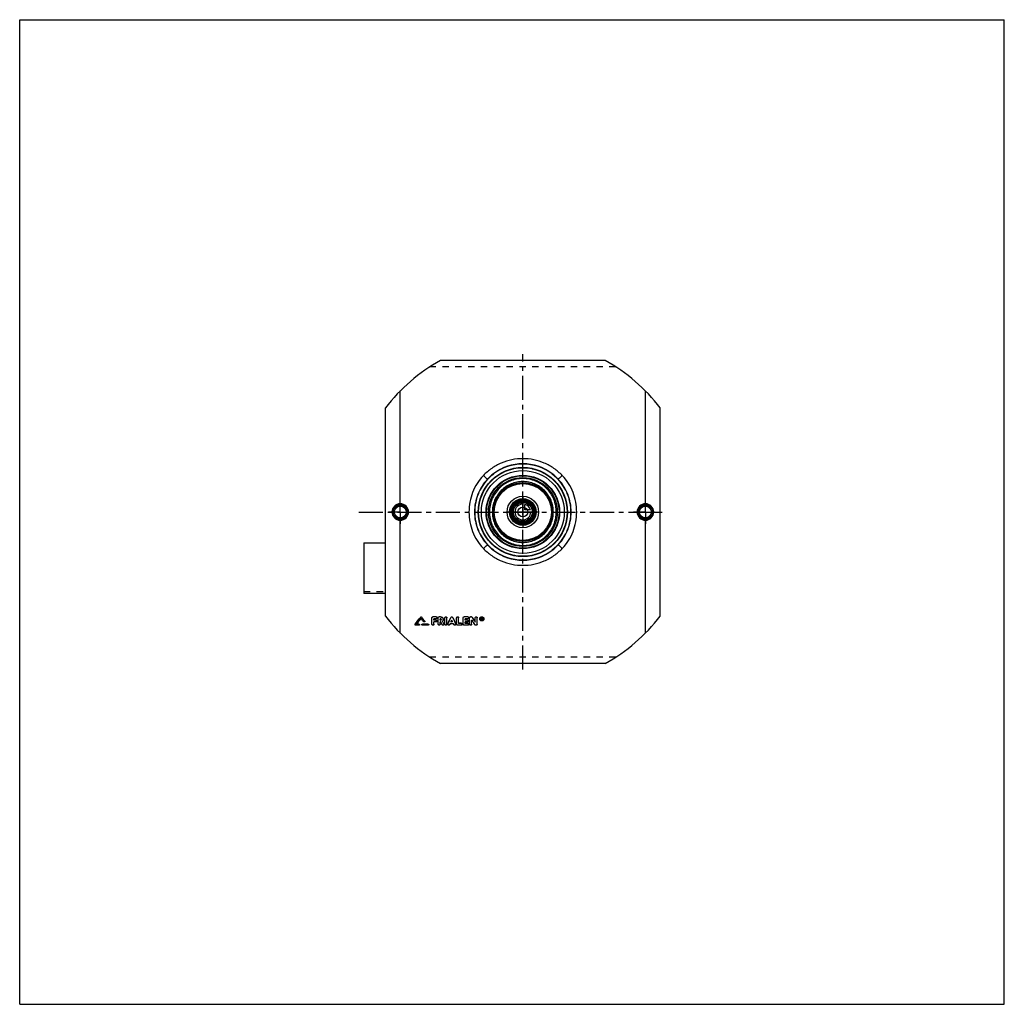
# Model space of a CAD drawing. Header units: millimetres. Extents: x 0 to 1000, y 0 to 1000.
import ezdxf

# ---------------------------------------------------------------- set-up
doc = ezdxf.new("R2010")
doc.units = ezdxf.units.MM
doc.header["$LTSCALE"] = 65.185185
doc.linetypes.add('CENTER', pattern=[0.6, 0.375, -0.075, 0.075, -0.075])
doc.linetypes.add('HIDDEN', pattern=[0.2, 0.1, -0.1])
doc.layers.get('0').update_dxf_attribs({"linetype": 'CONTINUOUS'})
for name, color, linetype in [('ACHSEN_S', 7, 'CONTINUOUS'), ('FASEN', 7, 'CONTINUOUS'), ('KOERPER', 7, 'CONTINUOUS'), ('KONST.EL_MIT_GEO', 7, 'CONTINUOUS'), ('KURVEN', 7, 'CONTINUOUS')]:
    doc.layers.add(name, color=color, linetype=linetype)

msp = doc.modelspace()

# ---------------------------------------------------------------- linework, layer by layer
at = {"color": 7, "linetype": 'Continuous'}
for p, q in [((0, 0), (0, 1000)), ((0, 1000), (1000, 1000)), ((1000, 0), (1000, 1000)), ((0, 0), (1000, 0))]:
    msp.add_line(p, q, dxfattribs=at)
at = {"layer": 'ACHSEN_S', "color": 2, "linetype": 'CENTER'}
for p, q in [((511, 340.1), (511, 660.2)), ((344.5, 500), (655.5, 500))]:
    msp.add_line(p, q, dxfattribs=at)
at = {"layer": 'FASEN', "color": 7, "linetype": 'Continuous'}
for radius in [45, 42.1]:
    msp.add_circle((511, 500), radius, dxfattribs=at)
at = {"layer": 'KOERPER', "color": 2, "linetype": 'CENTER'}
for p, q in [((386.5, 500), (386.5, 512)), ((635.5, 500), (635.5, 512)), ((386.5, 500), (374.5, 500)), ((386.5, 500), (386.5, 488)), ((386.5, 500), (398.5, 500)), ((635.5, 500), (623.5, 500)), ((635.5, 500), (647.5, 500)), ((635.5, 500), (635.5, 488))]:
    msp.add_line(p, q, dxfattribs=at)
at = {"layer": 'KOERPER', "color": 8, "linetype": 'HIDDEN'}
for p in [(349.5, 419.1), (371.5, 417.3)]:
    msp.add_line(p, (371.5, 419.1), dxfattribs=at)
at = {"layer": 'KOERPER', "color": 7, "linetype": 'Continuous'}
msp.add_line((371.5, 417.3), (349.5, 417.3), dxfattribs=at)
msp.add_circle((511, 500), 11.7, dxfattribs=at)
at = {"layer": 'KONST.EL_MIT_GEO', "color": 7, "linetype": 'Continuous'}
for p, q in [((594.6, 653.7), (427.4, 653.7)), ((386.5, 508.4), (386.5, 623)), ((635.5, 508.4), (635.5, 623)), ((371.5, 394.3), (371.5, 605.7)), ((650.5, 394.3), (650.5, 605.7)), ((481.4, 538.6), (481.2, 538.9)), ((540.6, 538.6), (540.8, 538.9)), ((386.5, 377), (386.5, 491.6)), ((635.5, 377), (635.5, 491.6)), ((349.5, 468.7), (349.5, 417.3)), ((349.5, 468.7), (371.5, 468.7)), ((481.4, 461.4), (481.2, 461.1)), ((540.6, 461.4), (540.8, 461.1)), ((407.3, 393.3), (407.3, 393.2)), ((408.2, 393.3), (408.2, 393.2)), ((418.7, 386), (418.7, 392.5)), ((423, 393.5), (419.7, 393.5)), ((419.7, 393.5), (419.7, 393.4)), ((423, 393.4), (419.7, 393.4)), ((423, 391.5), (420.7, 391.5)), ((420.7, 390.2), (420.7, 391.5)), ((422.7, 390.3), (420.7, 390.3)), ((422.7, 390.2), (420.7, 390.2)), ((422.7, 390.3), (422.7, 390.2)), ((423, 393.5), (423, 393.4)), ((425, 386), (425, 392.5)), ((427.5, 393.5), (426, 393.5)), ((426, 393.5), (426, 393.4)), ((427.5, 393.4), (426, 393.4)), ((427.5, 391.5), (427, 391.5)), ((427, 390.2), (427, 391.5)), ((427.5, 390.3), (427, 390.3)), ((427.5, 390.2), (427, 390.2)), ((427.5, 393.5), (427.5, 393.4)), ((427.5, 390.3), (427.5, 390.2)), ((431.9, 386), (431.9, 392.5)), ((433.9, 386), (433.9, 392.5)), ((437.9, 392.9), (437.9, 392.9)), ((439.8, 392.9), (439.8, 392.9)), ((443.8, 386), (443.8, 392.5)), ((445.8, 386.9), (445.8, 392.5)), ((450.4, 386), (450.4, 392.5)), ((455.1, 393.5), (451.4, 393.5)), ((451.4, 393.5), (451.4, 393.4)), ((455.1, 393.4), (451.4, 393.4)), ((455.1, 391.5), (452.4, 391.5)), ((452.4, 390.2), (452.4, 391.5)), ((454.7, 390.3), (452.4, 390.3)), ((454.7, 390.2), (452.4, 390.2)), ((454.7, 390.3), (454.7, 390.2)), ((455.1, 393.5), (455.1, 393.4)), ((457, 386), (457, 392.5)), ((458.7, 393.5), (458, 393.5)), ((458, 393.5), (458, 393.4)), ((458.7, 393.4), (458, 393.4)), ((458.7, 393.5), (458.7, 393.4)), ((459, 386), (459, 390.2)), ((459.5, 393.1), (459.5, 393)), ((462.6, 388.3), (462.6, 392.5)), ((464.6, 386), (464.6, 392.5)), ((469.3, 392.6), (468.9, 392.6)), ((468.9, 390.3), (468.9, 392.6)), ((469.3, 392.5), (468.9, 392.5)), ((469.2, 390.3), (468.9, 390.3)), ((469.3, 392.2), (469.2, 392.2)), ((469.2, 391.5), (469.2, 392.2)), ((469.3, 391.6), (469.2, 391.6)), ((469.3, 391.5), (469.2, 391.5)), ((469.3, 391.2), (469.2, 391.2)), ((469.2, 390.3), (469.2, 391.2)), ((469.3, 392.6), (469.3, 392.5)), ((469.3, 391.6), (469.3, 391.5)), ((469.5, 391.7), (469.5, 391.9)), ((469.8, 390.3), (469.5, 390.3)), ((469.8, 391.7), (469.8, 391.9)), ((469.8, 390.4), (469.8, 390.3)), ((401.6, 386), (401.6, 385.9)), ((405.5, 385), (402.1, 385)), ((405.5, 386.1), (403.2, 386.1)), ((405.5, 386.2), (403.3, 386.2)), ((405.5, 386.2), (405.5, 386.1)), ((414.8, 386.2), (409, 386.2)), ((409, 386.2), (409, 386.1)), ((414.8, 386.1), (409, 386.1)), ((414.8, 385), (409, 385)), ((411.4, 389.2), (411.4, 389.1)), ((414.8, 386.2), (414.8, 386.1)), ((422.7, 388.3), (420.7, 388.3)), ((420.7, 386), (420.7, 388.3)), ((427.7, 388.3), (427, 388.3)), ((427, 386), (427, 388.3)), ((430.8, 386.5), (430.8, 386.4)), ((434.9, 386.5), (434.9, 386.4)), ((440.6, 386.4), (437.1, 386.4)), ((439.7, 388.3), (438, 388.3)), ((439.7, 388.4), (438.1, 388.4)), ((442.8, 386.5), (442.8, 386.4)), ((448.5, 385), (444.8, 385)), ((448.5, 387), (445.8, 387)), ((448.5, 386.9), (445.8, 386.9)), ((448.5, 387), (448.5, 386.9)), ((455.1, 385), (451.4, 385)), ((454.7, 388.3), (452.4, 388.3)), ((452.4, 386.9), (452.4, 388.3)), ((455.1, 387), (452.4, 387)), ((455.1, 386.9), (452.4, 386.9)), ((455.1, 387), (455.1, 386.9)), ((463.6, 385), (463, 385)), ((594.6, 346.3), (427.4, 346.3))]:
    msp.add_line(p, q, dxfattribs=at)
at = {"layer": 'KONST.EL_MIT_GEO', "color": 8, "linetype": 'HIDDEN'}
for p, q in [((605.3, 647.4), (416.7, 647.4)), ((407.8, 392.1), (407.8, 392)), ((418.7, 392.6), (418.7, 392.5)), ((423, 391.6), (420.7, 391.6)), ((420.7, 391.6), (420.7, 391.5)), ((423, 391.6), (423, 391.5)), ((424, 392.5), (424, 392.6)), ((425, 392.6), (425, 392.5)), ((427.5, 391.6), (427, 391.6)), ((427, 391.6), (427, 391.5)), ((427.5, 391.6), (427.5, 391.5)), ((428.2, 390.9), (428.2, 391)), ((430.2, 390.9), (430.2, 391)), ((431.9, 392.6), (431.9, 392.5)), ((433.9, 392.6), (433.9, 392.5)), ((438.9, 390.2), (438.9, 390.1)), ((443.8, 392.6), (443.8, 392.5)), ((445.8, 392.6), (445.8, 392.5)), ((450.4, 392.6), (450.4, 392.5)), ((455.1, 391.6), (452.4, 391.6)), ((452.4, 391.6), (452.4, 391.5)), ((455.1, 391.6), (455.1, 391.5)), ((456.1, 392.5), (456.1, 392.6)), ((457, 392.6), (457, 392.5)), ((459, 390.3), (459, 390.2)), ((462.6, 392.6), (462.6, 392.5)), ((464.6, 392.6), (464.6, 392.5)), ((467.2, 391.5), (467.2, 391.4)), ((467.7, 391.5), (467.7, 391.4)), ((469.2, 390.4), (468.9, 390.4)), ((469.3, 392.3), (469.2, 392.3)), ((469.2, 392.3), (469.2, 392.2)), ((469.3, 391.3), (469.2, 391.3)), ((469.2, 391.3), (469.2, 391.2)), ((469.3, 392.3), (469.3, 392.2)), ((469.3, 391.3), (469.3, 391.2)), ((469.5, 392), (469.5, 391.9)), ((469.8, 390.4), (469.5, 390.4)), ((469.5, 390.4), (469.5, 390.3)), ((469.6, 391.4), (469.6, 391.3)), ((469.8, 392), (469.8, 391.9)), ((471, 391.5), (471, 391.4)), ((471.5, 391.5), (471.5, 391.4)), ((401.5, 385.7), (401.5, 385.6)), ((405.5, 385.1), (402.1, 385.1)), ((402.1, 385.1), (402.1, 385)), ((403.3, 386.2), (403.2, 386.2)), ((403.2, 386.2), (403.2, 386.1)), ((405.5, 385.1), (405.5, 385)), ((406.1, 385.6), (406.1, 385.7)), ((408.4, 385.7), (408.4, 385.6)), ((414.8, 385.1), (409, 385.1)), ((409, 385.1), (409, 385)), ((410.5, 388.6), (410.5, 388.5)), ((411.5, 388.8), (411.5, 388.9)), ((414.8, 385.1), (414.8, 385)), ((415.4, 385.6), (415.4, 385.7)), ((422.7, 388.4), (420.7, 388.4)), ((420.7, 388.4), (420.7, 388.3)), ((422.7, 388.4), (422.7, 388.3)), ((423.7, 389.2), (423.7, 389.3)), ((427.7, 388.4), (427, 388.4)), ((427, 388.4), (427, 388.3)), ((427.7, 388.4), (427.7, 388.3)), ((429, 385.7), (429, 385.6)), ((429.5, 389.2), (429.5, 389.1)), ((429.5, 389.1), (429.5, 389.2)), ((429.5, 389.1), (429.5, 389.1)), ((430.9, 386), (430.9, 386.1)), ((434.9, 386.1), (434.9, 386)), ((436.8, 385.7), (437.1, 386.5)), ((436.8, 385.7), (436.8, 385.6)), ((440.6, 386.5), (437.1, 386.5)), ((437.1, 386.5), (437.1, 386.4)), ((438.1, 388.4), (438, 388.4)), ((438, 388.4), (438, 388.3)), ((439.7, 388.4), (439.7, 388.4)), ((439.7, 388.4), (439.7, 388.3)), ((440.6, 386.5), (440.6, 386.4)), ((440.9, 385.7), (440.6, 386.5)), ((440.9, 385.7), (440.9, 385.6)), ((442.8, 386), (442.8, 386.1)), ((448.5, 385.1), (444.8, 385.1)), ((444.8, 385.1), (444.8, 385)), ((448.5, 385.1), (448.5, 385)), ((449.4, 386), (449.4, 386.1)), ((455.1, 385.1), (451.4, 385.1)), ((451.4, 385.1), (451.4, 385)), ((454.7, 388.4), (452.4, 388.4)), ((452.4, 388.4), (452.4, 388.3)), ((454.7, 388.4), (454.7, 388.3)), ((455.1, 385.1), (455.1, 385)), ((455.7, 389.2), (455.7, 389.3)), ((456.1, 386), (456.1, 386.1)), ((462.1, 385.6), (462.1, 385.5)), ((463.6, 385.1), (463, 385.1)), ((463, 385.1), (463, 385)), ((463.6, 385.1), (463.6, 385)), ((605.3, 352.6), (416.7, 352.6))]:
    msp.add_line(p, q, dxfattribs=at)
at = {"layer": 'KONST.EL_MIT_GEO', "color": 7, "linetype": 'Continuous'}
for centre, radius in [((511, 500), 45.3), ((511, 500), 37.3), ((511, 500), 36.8), ((511, 500), 35), ((511, 500), 30), ((511, 500), 29), ((511, 500), 13.5), ((511, 500), 12.5), ((511, 500), 11.3), ((511, 500), 10.3), ((386.5, 500), 7.05), ((386.5, 500), 6.05), ((511, 500), 5), ((635.5, 500), 7.05), ((635.5, 500), 6.05)]:
    msp.add_circle(centre, radius, dxfattribs=at)
at = {"layer": 'KONST.EL_MIT_GEO', "color": 8, "linetype": 'HIDDEN'}
msp.add_circle((511, 500), 45, dxfattribs=at)
at = {"layer": 'KONST.EL_MIT_GEO', "color": 7, "linetype": 'Continuous'}
for centre, radius, start, end in [((511, 500), 175, 118.5354, 142.8581), ((511, 500), 175, 37.1419, 61.4646), ((511, 500), 49, 52.5288, 127.4712), ((511, 500), 48.7, 52.5288, 127.4712), ((512.2, 498.5), 50.9, 127.4936, 136.5508), ((512.7, 497.8), 51.4, 127.4997, 136.4349), ((509.3, 497.8), 51.4, 43.5651, 52.5003), ((509.8, 498.5), 50.9, 43.4492, 52.5065), ((386.5, 500), 8.41, 90.2642, 179.9344), ((386.5, 500), 7.42, 90.0198, 180.021), ((386.5, 500), 8.41, 0.0661, 90.0656), ((386.5, 500), 7.42, 359.9789, 90.276), ((635.5, 500), 8.41, 89.9343, 179.934), ((635.5, 500), 7.42, 89.7238, 180.0213), ((635.5, 500), 8.41, 0.0658, 89.7356), ((635.5, 500), 7.42, 359.9791, 89.9801), ((386.5, 500), 8.41, 180.0658, 269.7356), ((386.5, 500), 7.42, 179.9791, 269.9801), ((386.5, 500), 8.41, 269.9343, 359.934), ((386.5, 500), 7.42, 269.7238, 0.0213), ((635.5, 500), 8.41, 180.0661, 270.0656), ((635.5, 500), 7.42, 179.9789, 270.276), ((635.5, 500), 8.41, 270.2642, 359.9344), ((635.5, 500), 7.42, 270.0198, 0.021), ((512.2, 501.5), 50.9, 223.4492, 232.5065), ((512.7, 502.2), 51.4, 223.5651, 232.5003), ((511, 500), 49, 232.5288, 307.4712), ((511, 500), 48.7, 232.5288, 307.4712), ((509.3, 502.2), 51.4, 307.4997, 316.4349), ((509.8, 501.5), 50.9, 307.4936, 316.5508), ((511, 500), 175, 217.1419, 241.4646), ((-1728.4, 2048.7), 2702.1, 322.0243, 322.2196), ((-1730.6, 2049), 2704.1, 322.0473, 322.2425), ((-1727.8, 2047.9), 2702.4, 322.0533, 322.2098), ((-2282.1, 1644.4), 2994.1, 335.1555, 335.2925), ((-2278.4, 1643.8), 2990.5, 335.1374, 335.2745), ((3159.8, 1644.4), 2994.1, 204.7075, 204.8445), ((3156.1, 1643.8), 2990.5, 204.7255, 204.8626), ((2708.9, 1864.1), 2689.6, 213.2286, 213.3485), ((2720.7, 1871.6), 2701.7, 213.1798, 213.2994), ((2723.3, 1872), 2704.1, 213.1581, 213.2776), ((469.1, 391.4), 1.92, 179.9152, 183.9329), ((469.3, 391.9), 0.262, 269.9826, 275.6281), ((469.3, 391.8), 0.266, 270.1814, 275.9292), ((469.3, 391.9), 0.232, 0.2009, 6.5004), ((469.6, 391.4), 1.91, 356.0805, 0.0947), ((511, 500), 175, 298.5354, 322.8581), ((411, 388.8), 0.524, 357.8264, 359.9253)]:
    msp.add_arc(centre, radius, start, end, dxfattribs=at)
at = {"layer": 'KONST.EL_MIT_GEO', "color": 8, "linetype": 'HIDDEN'}
for centre, radius, start, end in [((-1725.6, 2047.6), 2700.4, 322.0302, 322.1868), ((427.6, 391), 0.644, 356.0768, 0.0034), ((427.6, 391), 0.64, 354.8199, 356.0726), ((2706.3, 1863.7), 2687.2, 213.2503, 213.3703), ((469.2, 391.5), 1.98, 176.0529, 180.0124), ((469.2, 391.5), 1.54, 179.9971, 181.5994), ((469.2, 391.5), 1.49, 181.5843, 188.5016), ((469.3, 391.8), 0.231, 353.8161, 0.0403), ((469.5, 391.5), 1.55, 358.3863, 0.0029), ((469.5, 391.5), 1.49, 351.5122, 358.4021), ((469.5, 391.5), 1.98, 359.9879, 3.9543)]:
    msp.add_arc(centre, radius, start, end, dxfattribs=at)
for centre, start_param, end_param in [((469.5, 500), -4.42099, -4.41832), ((469.8, 500), -4.42128, -4.42103)]:
    msp.add_ellipse(centre, major_axis=(-76.8, 362), ratio=0.06426, start_param=start_param, end_param=end_param, dxfattribs=at)
at = {"layer": 'KONST.EL_MIT_GEO', "color": 7, "linetype": 'Continuous'}
for centre, major_axis, ratio, start_param, end_param in [((469.5, 500), (-76.9, 362.3), 0.06426, -4.42099, -4.41832), ((469.8, 500), (-76.8, 362), 0.06426, -4.42103, -4.41832), ((469.8, 500), (-76.9, 362.3), 0.06426, -4.42128, -4.41832), ((436.8, 500), (153.6, 361.8), 0.11802, -1.842, -1.83961), ((440.9, 500), (-153.6, 361.8), 0.11802, -4.44357, -4.44118)]:
    msp.add_ellipse(centre, major_axis=major_axis, ratio=ratio, start_param=start_param, end_param=end_param, dxfattribs=at)
for points, knots in [([(511, 554.1), (507.3, 554.1), (499.8, 553.4), (489, 550), (479.2, 544.6), (473.5, 539.7), (470.9, 537)], [0, 0, 0, 0, 0.25033, 0.50046, 0.75032, 1, 1, 1, 1]), ([(551.1, 537), (548.5, 539.7), (542.8, 544.6), (533, 550), (522.2, 553.4), (514.7, 554.1), (511, 554.1)], [0, 0, 0, 0, 0.24968, 0.49954, 0.74967, 1, 1, 1, 1]), ([(470.9, 537), (468.5, 534.6), (464.3, 529.2), (459.7, 520), (456.9, 510.2), (456, 500), (456.9, 489.8), (459.7, 480), (464.3, 470.8), (468.5, 465.4), (470.9, 463)], [0, 0, 0, 0, 0.12483, 0.24977, 0.37484, 0.5, 0.62516, 0.75023, 0.87517, 1, 1, 1, 1]), ([(475.2, 533.5), (473.1, 531.3), (469.3, 526.4), (465.1, 518.1), (462.5, 509.2), (461.6, 500), (462.5, 490.8), (465.1, 481.9), (469.3, 473.6), (473.1, 468.7), (475.2, 466.5)], [0, 0, 0, 0, 0.12499, 0.24999, 0.37499, 0.5, 0.62501, 0.75001, 0.87501, 1, 1, 1, 1]), ([(475.4, 533.3), (473.3, 531.1), (469.5, 526.2), (465.3, 518), (462.7, 509.2), (461.8, 500), (462.7, 490.8), (465.3, 482), (469.5, 473.8), (473.3, 468.9), (475.4, 466.7)], [0, 0, 0, 0, 0.12499, 0.24999, 0.375, 0.5, 0.625, 0.75001, 0.87501, 1, 1, 1, 1]), ([(470.9, 537), (471.1, 536.8), (471.6, 536.3), (472.4, 535.7), (473.1, 535.1), (473.7, 534.5), (474.2, 534.1), (474.7, 533.8), (475, 533.6), (475.1, 533.5), (475.2, 533.5), (475.2, 533.5)], [0, 0, 0, 0, 0.1872, 0.36625, 0.53162, 0.67818, 0.80145, 0.89769, 0.96419, 0.98586, 1, 1, 1, 1]), ([(475.4, 533.3), (475.4, 533.3), (475.3, 533.4), (475.2, 533.5), (475.2, 533.5)], [0, 0, 0, 0, 0.67458, 1, 1, 1, 1]), ([(545, 500), (545, 502.2), (544.6, 506.7), (542.6, 513.1), (539.5, 519), (535.2, 524.1), (530, 528.4), (524.1, 531.5), (517.7, 533.5), (511, 534.1), (504.4, 533.5), (498, 531.5), (492, 528.4), (486.9, 524.1), (482.6, 519), (479.4, 513.1), (477.5, 506.7), (477, 502.2), (477, 500)], [0, 0, 0, 0, 0.06253, 0.12504, 0.18753, 0.25, 0.31247, 0.37495, 0.43747, 0.5, 0.56253, 0.62505, 0.68753, 0.75, 0.81247, 0.87496, 0.93747, 1, 1, 1, 1]), ([(542, 500), (542, 502), (541.6, 506.1), (539.8, 511.9), (536.9, 517.3), (533, 522), (528.3, 525.9), (522.9, 528.7), (517.1, 530.5), (511, 531.1), (504.9, 530.5), (499.1, 528.7), (493.7, 525.9), (489, 522), (485.1, 517.3), (482.2, 511.9), (480.4, 506.1), (480, 502), (480, 500)], [0, 0, 0, 0, 0.06252, 0.12503, 0.18752, 0.25, 0.31247, 0.37496, 0.43747, 0.5, 0.56253, 0.62504, 0.68753, 0.75, 0.81248, 0.87497, 0.93748, 1, 1, 1, 1]), ([(546.6, 533.3), (546.6, 533.3), (546.7, 533.4), (546.8, 533.5), (546.8, 533.5)], [0, 0, 0, 0, 0.67458, 1, 1, 1, 1]), ([(546.6, 466.7), (548.7, 468.9), (552.5, 473.8), (556.7, 482), (559.3, 490.8), (560.2, 500), (559.3, 509.2), (556.7, 518), (552.5, 526.2), (548.7, 531.1), (546.6, 533.3)], [0, 0, 0, 0, 0.12499, 0.24999, 0.375, 0.5, 0.625, 0.75001, 0.87501, 1, 1, 1, 1]), ([(551.1, 537), (550.9, 536.8), (550.4, 536.3), (549.6, 535.7), (548.9, 535.1), (548.3, 534.5), (547.8, 534.1), (547.3, 533.8), (547, 533.6), (546.9, 533.5), (546.8, 533.5), (546.8, 533.5)], [0, 0, 0, 0, 0.1872, 0.36625, 0.53162, 0.67818, 0.80145, 0.89769, 0.96419, 0.98586, 1, 1, 1, 1]), ([(546.8, 466.5), (548.9, 468.7), (552.7, 473.6), (556.9, 481.9), (559.5, 490.8), (560.4, 500), (559.5, 509.2), (556.9, 518.1), (552.7, 526.4), (548.9, 531.3), (546.8, 533.5)], [0, 0, 0, 0, 0.12499, 0.24999, 0.37499, 0.5, 0.62501, 0.75001, 0.87501, 1, 1, 1, 1]), ([(551.1, 463), (553.5, 465.4), (557.7, 470.8), (562.3, 480), (565.1, 489.8), (566, 500), (565.1, 510.2), (562.3, 520), (557.7, 529.2), (553.5, 534.6), (551.1, 537)], [0, 0, 0, 0, 0.12483, 0.24977, 0.37484, 0.5, 0.62516, 0.75023, 0.87517, 1, 1, 1, 1]), ([(386.5, 508.4), (386.5, 508.3), (386.5, 508.1), (386.5, 507.9), (386.5, 507.7), (386.5, 507.6), (386.5, 507.5), (386.5, 507.5), (386.5, 507.4), (386.5, 507.4)], [0, 0, 0, 0, 0.37197, 0.5404, 0.68924, 0.81328, 0.90828, 0.97109, 1, 1, 1, 1]), ([(477, 500), (477, 497.8), (477.5, 493.3), (479.4, 486.9), (482.6, 481), (486.9, 475.9), (492, 471.6), (498, 468.5), (504.4, 466.5), (511, 465.9), (517.7, 466.5), (524.1, 468.5), (530, 471.6), (535.2, 475.9), (539.5, 481), (542.6, 486.9), (544.6, 493.3), (545, 497.8), (545, 500)], [0, 0, 0, 0, 0.06253, 0.12504, 0.18753, 0.25, 0.31247, 0.37495, 0.43747, 0.5, 0.56253, 0.62505, 0.68753, 0.75, 0.81247, 0.87496, 0.93747, 1, 1, 1, 1]), ([(480, 500), (480, 498), (480.4, 493.9), (482.2, 488.1), (485.1, 482.7), (489, 478), (493.7, 474.1), (499.1, 471.3), (504.9, 469.5), (511, 468.9), (517.1, 469.5), (522.9, 471.3), (528.3, 474.1), (533, 478), (536.9, 482.7), (539.8, 488.1), (541.6, 493.9), (542, 498), (542, 500)], [0, 0, 0, 0, 0.06252, 0.12503, 0.18752, 0.25, 0.31247, 0.37496, 0.43747, 0.5, 0.56253, 0.62504, 0.68753, 0.75, 0.81248, 0.87497, 0.93748, 1, 1, 1, 1]), ([(635.5, 508.4), (635.5, 508.3), (635.5, 508.1), (635.5, 507.9), (635.5, 507.7), (635.5, 507.6), (635.5, 507.5), (635.5, 507.5), (635.5, 507.4), (635.5, 507.4)], [0, 0, 0, 0, 0.37195, 0.54038, 0.68922, 0.81326, 0.90825, 0.97106, 1, 1, 1, 1]), ([(386.5, 491.6), (386.5, 491.7), (386.5, 491.9), (386.5, 492.1), (386.5, 492.3), (386.5, 492.4), (386.5, 492.5), (386.5, 492.5), (386.5, 492.6), (386.5, 492.6)], [0, 0, 0, 0, 0.37197, 0.54039, 0.68923, 0.81327, 0.90826, 0.97107, 1, 1, 1, 1]), ([(635.5, 491.6), (635.5, 491.7), (635.5, 491.9), (635.5, 492.1), (635.5, 492.3), (635.5, 492.4), (635.5, 492.5), (635.5, 492.5), (635.5, 492.6), (635.5, 492.6)], [0, 0, 0, 0, 0.37196, 0.54039, 0.68923, 0.81327, 0.90827, 0.97108, 1, 1, 1, 1]), ([(470.9, 463), (471.1, 463.2), (471.6, 463.7), (472.4, 464.3), (473.1, 464.9), (473.7, 465.5), (474.2, 465.9), (474.7, 466.2), (475, 466.4), (475.1, 466.5), (475.2, 466.5), (475.2, 466.5)], [0, 0, 0, 0, 0.1872, 0.36625, 0.53162, 0.67818, 0.80145, 0.89769, 0.96419, 0.98586, 1, 1, 1, 1]), ([(470.9, 463), (473.5, 460.3), (479.2, 455.4), (489, 450), (499.8, 446.6), (507.3, 445.9), (511, 445.9)], [0, 0, 0, 0, 0.24968, 0.49954, 0.74967, 1, 1, 1, 1]), ([(475.4, 466.7), (475.4, 466.7), (475.3, 466.6), (475.2, 466.5), (475.2, 466.5)], [0, 0, 0, 0, 0.67458, 1, 1, 1, 1]), ([(511, 445.9), (514.7, 445.9), (522.2, 446.6), (533, 450), (542.8, 455.4), (548.5, 460.3), (551.1, 463)], [0, 0, 0, 0, 0.25033, 0.50046, 0.75032, 1, 1, 1, 1]), ([(546.6, 466.7), (546.6, 466.7), (546.7, 466.6), (546.8, 466.5), (546.8, 466.5)], [0, 0, 0, 0, 0.67458, 1, 1, 1, 1]), ([(551.1, 463), (550.9, 463.2), (550.4, 463.7), (549.6, 464.3), (548.9, 464.9), (548.3, 465.5), (547.8, 465.9), (547.3, 466.2), (547, 466.4), (546.9, 466.5), (546.8, 466.5), (546.8, 466.5)], [0, 0, 0, 0, 0.1872, 0.36625, 0.53162, 0.67818, 0.80145, 0.89769, 0.96419, 0.98586, 1, 1, 1, 1]), ([(407.3, 393.3), (407.3, 393.4), (407.5, 393.5), (407.8, 393.5), (408, 393.5), (408.2, 393.4), (408.2, 393.3)], [0, 0, 0, 0, 0.24742, 0.49957, 0.75046, 1, 1, 1, 1]), ([(407.3, 393.2), (407.3, 393.3), (407.5, 393.4), (407.8, 393.4), (408, 393.4), (408.2, 393.3), (408.2, 393.2)], [0, 0, 0, 0, 0.24803, 0.50001, 0.75198, 1, 1, 1, 1]), ([(418.7, 392.6), (418.7, 392.7), (418.8, 392.9), (419, 393.3), (419.3, 393.5), (419.6, 393.5), (419.7, 393.5)], [0, 0, 0, 0, 0.24495, 0.49321, 0.74464, 1, 1, 1, 1]), ([(418.7, 392.5), (418.7, 392.6), (418.8, 392.9), (419, 393.2), (419.3, 393.4), (419.6, 393.4), (419.7, 393.4)], [0, 0, 0, 0, 0.24468, 0.49252, 0.74474, 1, 1, 1, 1]), ([(422.7, 390.3), (422.8, 390.3), (423.1, 390.2), (423.4, 390), (423.6, 389.7), (423.7, 389.5), (423.7, 389.3)], [0, 0, 0, 0, 0.2589, 0.50738, 0.75777, 1, 1, 1, 1]), ([(422.7, 390.2), (422.8, 390.2), (423.1, 390.1), (423.4, 389.9), (423.6, 389.6), (423.7, 389.4), (423.7, 389.2)], [0, 0, 0, 0, 0.2556, 0.50795, 0.75568, 1, 1, 1, 1]), ([(423, 393.5), (423.2, 393.5), (423.4, 393.5), (423.8, 393.3), (424, 392.9), (424, 392.7), (424, 392.6)], [0, 0, 0, 0, 0.25854, 0.50687, 0.75741, 1, 1, 1, 1]), ([(423, 393.4), (423.2, 393.4), (423.4, 393.4), (423.8, 393.2), (424, 392.9), (424, 392.6), (424, 392.5)], [0, 0, 0, 0, 0.25526, 0.50747, 0.75533, 1, 1, 1, 1]), ([(424, 392.5), (424, 392.4), (424, 392.1), (423.8, 391.8), (423.4, 391.6), (423.2, 391.5), (423, 391.5)], [0, 0, 0, 0, 0.24468, 0.49247, 0.74466, 1, 1, 1, 1]), ([(425, 392.6), (425, 392.7), (425.1, 392.9), (425.3, 393.3), (425.6, 393.5), (425.9, 393.5), (426, 393.5)], [0, 0, 0, 0, 0.24495, 0.49321, 0.74464, 1, 1, 1, 1]), ([(425, 392.5), (425, 392.6), (425.1, 392.9), (425.3, 393.2), (425.6, 393.4), (425.9, 393.4), (426, 393.4)], [0, 0, 0, 0, 0.24468, 0.49252, 0.74474, 1, 1, 1, 1]), ([(427.5, 393.5), (427.9, 393.5), (428.6, 393.4), (429.5, 392.8), (430.1, 392), (430.2, 391.3), (430.2, 391)], [0, 0, 0, 0, 0.25578, 0.50696, 0.75492, 1, 1, 1, 1]), ([(427.5, 393.4), (427.9, 393.4), (428.6, 393.3), (429.5, 392.7), (430.1, 391.9), (430.2, 391.2), (430.2, 390.9)], [0, 0, 0, 0, 0.25536, 0.50768, 0.75552, 1, 1, 1, 1]), ([(428.2, 390.9), (428.2, 391), (428.2, 391.1), (428.1, 391.4), (427.8, 391.5), (427.6, 391.5), (427.5, 391.5)], [0, 0, 0, 0, 0.24448, 0.49225, 0.74452, 1, 1, 1, 1]), ([(427.5, 390.2), (427.6, 390.2), (427.8, 390.2), (428.1, 390.4), (428.2, 390.6), (428.2, 390.8), (428.2, 390.9)], [0, 0, 0, 0, 0.25552, 0.50777, 0.7555, 1, 1, 1, 1]), ([(427.5, 390.3), (427.7, 390.3), (428.1, 390.4), (428.2, 390.7), (428.2, 390.9)], [0, 0, 0, 0, 0.50723, 1, 1, 1, 1]), ([(430.2, 390.9), (430.2, 390.5), (430.1, 389.9), (429.7, 389.3), (429.5, 389.1)], [0, 0, 0, 0, 0.49694, 1, 1, 1, 1]), ([(431.9, 392.6), (431.9, 392.7), (431.9, 392.9), (432.2, 393.4), (432.9, 393.6), (433.5, 393.4), (433.8, 392.9), (433.9, 392.7), (433.9, 392.6)], [0, 0, 0, 0, 0.12508, 0.24823, 0.49993, 0.7516, 0.87551, 1, 1, 1, 1]), ([(431.9, 392.5), (431.9, 392.6), (431.9, 392.9), (432.2, 393.2), (432.5, 393.4), (432.9, 393.5), (433.3, 393.4), (433.6, 393.2), (433.8, 392.9), (433.9, 392.6), (433.9, 392.5)], [0, 0, 0, 0, 0.12233, 0.24624, 0.37236, 0.5, 0.62763, 0.75375, 0.87767, 1, 1, 1, 1]), ([(437.9, 392.9), (438, 393.1), (438.3, 393.4), (438.9, 393.6), (439.4, 393.4), (439.7, 393.1), (439.8, 392.9)], [0, 0, 0, 0, 0.24859, 0.50069, 0.75138, 1, 1, 1, 1]), ([(437.9, 392.9), (438, 393), (438.3, 393.3), (438.9, 393.5), (439.4, 393.3), (439.7, 393), (439.8, 392.9)], [0, 0, 0, 0, 0.24719, 0.49999, 0.7528, 1, 1, 1, 1]), ([(443.8, 392.6), (443.8, 392.7), (443.9, 392.9), (444.2, 393.4), (444.8, 393.6), (445.5, 393.4), (445.8, 392.9), (445.8, 392.7), (445.8, 392.6)], [0, 0, 0, 0, 0.12508, 0.24823, 0.49993, 0.7516, 0.87551, 1, 1, 1, 1]), ([(443.8, 392.5), (443.8, 392.6), (443.9, 392.9), (444.1, 393.2), (444.4, 393.4), (444.8, 393.5), (445.2, 393.4), (445.5, 393.2), (445.8, 392.9), (445.8, 392.6), (445.8, 392.5)], [0, 0, 0, 0, 0.12233, 0.24624, 0.37236, 0.5, 0.62763, 0.75375, 0.87767, 1, 1, 1, 1]), ([(450.4, 392.6), (450.4, 392.7), (450.5, 392.9), (450.7, 393.3), (451, 393.5), (451.3, 393.5), (451.4, 393.5)], [0, 0, 0, 0, 0.24495, 0.49321, 0.74464, 1, 1, 1, 1]), ([(450.4, 392.5), (450.4, 392.6), (450.5, 392.9), (450.7, 393.2), (451, 393.4), (451.3, 393.4), (451.4, 393.4)], [0, 0, 0, 0, 0.24468, 0.49252, 0.74474, 1, 1, 1, 1]), ([(454.7, 390.3), (454.9, 390.3), (455.1, 390.2), (455.4, 390), (455.7, 389.7), (455.7, 389.5), (455.7, 389.3)], [0, 0, 0, 0, 0.2589, 0.50738, 0.75777, 1, 1, 1, 1]), ([(454.7, 390.2), (454.9, 390.2), (455.1, 390.1), (455.4, 389.9), (455.7, 389.6), (455.7, 389.4), (455.7, 389.2)], [0, 0, 0, 0, 0.2556, 0.50795, 0.75568, 1, 1, 1, 1]), ([(455.1, 393.5), (455.2, 393.5), (455.4, 393.5), (455.8, 393.3), (456, 392.9), (456.1, 392.7), (456.1, 392.6)], [0, 0, 0, 0, 0.25854, 0.50687, 0.75741, 1, 1, 1, 1]), ([(455.1, 393.4), (455.2, 393.4), (455.4, 393.4), (455.8, 393.2), (456, 392.9), (456.1, 392.6), (456.1, 392.5)], [0, 0, 0, 0, 0.25526, 0.50747, 0.75533, 1, 1, 1, 1]), ([(456.1, 392.5), (456.1, 392.4), (456, 392.1), (455.8, 391.8), (455.4, 391.6), (455.2, 391.5), (455.1, 391.5)], [0, 0, 0, 0, 0.24468, 0.49247, 0.74466, 1, 1, 1, 1]), ([(457, 392.6), (457, 392.7), (457.1, 392.9), (457.3, 393.3), (457.6, 393.5), (457.9, 393.5), (458, 393.5)], [0, 0, 0, 0, 0.24495, 0.49321, 0.74464, 1, 1, 1, 1]), ([(457, 392.5), (457, 392.6), (457.1, 392.9), (457.3, 393.2), (457.6, 393.4), (457.9, 393.4), (458, 393.4)], [0, 0, 0, 0, 0.24468, 0.49252, 0.74474, 1, 1, 1, 1]), ([(458.7, 393.5), (458.9, 393.5), (459.2, 393.4), (459.4, 393.2), (459.5, 393.1)], [0, 0, 0, 0, 0.50456, 1, 1, 1, 1]), ([(458.7, 393.4), (458.9, 393.4), (459.2, 393.3), (459.4, 393.1), (459.5, 393)], [0, 0, 0, 0, 0.50458, 1, 1, 1, 1]), ([(462.6, 392.6), (462.6, 392.7), (462.7, 392.9), (463, 393.4), (463.6, 393.6), (464.3, 393.4), (464.6, 392.9), (464.6, 392.7), (464.6, 392.6)], [0, 0, 0, 0, 0.12508, 0.24823, 0.49993, 0.7516, 0.87551, 1, 1, 1, 1]), ([(462.6, 392.5), (462.6, 392.6), (462.7, 392.9), (462.9, 393.2), (463.2, 393.4), (463.6, 393.5), (464, 393.4), (464.3, 393.2), (464.6, 392.9), (464.6, 392.6), (464.6, 392.5)], [0, 0, 0, 0, 0.12233, 0.24624, 0.37236, 0.5, 0.62763, 0.75375, 0.87767, 1, 1, 1, 1]), ([(467.2, 391.6), (467.2, 391.9), (467.4, 392.4), (467.9, 393), (468.5, 393.4), (469.4, 393.6), (470.2, 393.4), (470.8, 393), (471.3, 392.4), (471.5, 391.9), (471.5, 391.6)], [0, 0, 0, 0, 0.12323, 0.24605, 0.37282, 0.49988, 0.62731, 0.7538, 0.87692, 1, 1, 1, 1]), ([(467.2, 391.4), (467.2, 391.6), (467.3, 392.2), (467.8, 392.9), (468.5, 393.3), (469.4, 393.5), (470.2, 393.3), (470.9, 392.9), (471.4, 392.2), (471.5, 391.6), (471.5, 391.4)], [0, 0, 0, 0, 0.12227, 0.24619, 0.37233, 0.5, 0.62767, 0.75381, 0.87773, 1, 1, 1, 1]), ([(471.5, 391.2), (471.5, 391), (471.3, 390.5), (470.9, 389.8), (470.2, 389.4), (469.4, 389.3), (468.5, 389.4), (467.9, 389.8), (467.4, 390.5), (467.2, 391), (467.2, 391.2)], [0, 0, 0, 0, 0.1223, 0.24624, 0.37237, 0.5, 0.62763, 0.75375, 0.8777, 1, 1, 1, 1]), ([(471, 391.4), (471, 391.6), (470.9, 392), (470.5, 392.5), (470, 392.9), (469.4, 393), (468.7, 392.9), (468.2, 392.5), (467.8, 392), (467.7, 391.6), (467.7, 391.4)], [0, 0, 0, 0, 0.12227, 0.24618, 0.37232, 0.5, 0.62768, 0.75382, 0.87773, 1, 1, 1, 1]), ([(467.7, 391.4), (467.7, 391.2), (467.8, 390.8), (468.2, 390.2), (468.7, 389.9), (469.4, 389.8), (470, 389.9), (470.5, 390.2), (470.9, 390.8), (471, 391.2), (471, 391.4)], [0, 0, 0, 0, 0.12228, 0.24613, 0.37226, 0.5, 0.62774, 0.75387, 0.87773, 1, 1, 1, 1]), ([(467.7, 391.2), (467.7, 391.1), (467.9, 390.7), (468.3, 390.2), (468.8, 390), (469.4, 389.9), (469.9, 390), (470.5, 390.2), (470.8, 390.7), (471, 391.1), (471, 391.2)], [0, 0, 0, 0, 0.12351, 0.24619, 0.37296, 0.50026, 0.62687, 0.75417, 0.8766, 1, 1, 1, 1]), ([(469.3, 392.6), (469.3, 392.6), (469.5, 392.5), (469.7, 392.4), (469.8, 392.2), (469.8, 392.1), (469.8, 392)], [0, 0, 0, 0, 0.25407, 0.50693, 0.75406, 1, 1, 1, 1]), ([(469.3, 392.5), (469.3, 392.5), (469.5, 392.4), (469.7, 392.3), (469.8, 392.1), (469.8, 392), (469.8, 391.9)], [0, 0, 0, 0, 0.25537, 0.50759, 0.75537, 1, 1, 1, 1]), ([(469.5, 392), (469.5, 392), (469.4, 392.1), (469.3, 392.2), (469.3, 392.2)], [0, 0, 0, 0, 0.49242, 1, 1, 1, 1]), ([(469.3, 391.5), (469.4, 391.5), (469.5, 391.6), (469.5, 391.7), (469.5, 391.7)], [0, 0, 0, 0, 0.50787, 1, 1, 1, 1]), ([(469.8, 391.7), (469.8, 391.7), (469.8, 391.5), (469.7, 391.3), (469.6, 391.3)], [0, 0, 0, 0, 0.49555, 1, 1, 1, 1]), ([(401.5, 385.7), (401.5, 385.7), (401.5, 385.8), (401.6, 385.9), (401.6, 386)], [0, 0, 0, 0, 0.2431, 1, 1, 1, 1]), ([(402.1, 385), (402, 385), (401.9, 385.1), (401.7, 385.2), (401.5, 385.4), (401.5, 385.5), (401.5, 385.6)], [0, 0, 0, 0, 0.2561, 0.50858, 0.75606, 1, 1, 1, 1]), ([(405.5, 386.2), (405.7, 386.2), (405.9, 386.1), (406.1, 385.9), (406.1, 385.8), (406.1, 385.7)], [0, 0, 0, 0, 0.5025, 0.75611, 1, 1, 1, 1]), ([(405.5, 386.1), (405.6, 386.1), (405.8, 386.1), (406, 386), (406.1, 385.8), (406.1, 385.7), (406.1, 385.6)], [0, 0, 0, 0, 0.25606, 0.50854, 0.75609, 1, 1, 1, 1]), ([(406.1, 385.6), (406.1, 385.5), (406.1, 385.4), (405.9, 385.1), (405.7, 385), (405.5, 385)], [0, 0, 0, 0, 0.24619, 0.49598, 1, 1, 1, 1]), ([(408.4, 385.7), (408.4, 385.8), (408.5, 385.9), (408.6, 386.1), (408.9, 386.2), (409, 386.2)], [0, 0, 0, 0, 0.24547, 0.49714, 1, 1, 1, 1]), ([(408.4, 385.6), (408.4, 385.7), (408.5, 385.8), (408.6, 386), (408.9, 386.1), (409, 386.1)], [0, 0, 0, 0, 0.24618, 0.49602, 1, 1, 1, 1]), ([(409, 385), (408.9, 385), (408.8, 385.1), (408.6, 385.2), (408.5, 385.4), (408.4, 385.5), (408.4, 385.6)], [0, 0, 0, 0, 0.2561, 0.50858, 0.75608, 1, 1, 1, 1]), ([(411.5, 388.8), (411.5, 388.7), (411.4, 388.4), (411.1, 388.3), (410.7, 388.3), (410.5, 388.4), (410.5, 388.5)], [0, 0, 0, 0, 0.24389, 0.49467, 0.74944, 1, 1, 1, 1]), ([(411.4, 389.2), (411.4, 389.2), (411.5, 389.1), (411.5, 389), (411.5, 388.9)], [0, 0, 0, 0, 0.26072, 1, 1, 1, 1]), ([(414.8, 386.2), (414.9, 386.2), (415.2, 386.1), (415.3, 385.9), (415.4, 385.8), (415.4, 385.7)], [0, 0, 0, 0, 0.5025, 0.75611, 1, 1, 1, 1]), ([(414.8, 386.1), (414.9, 386.1), (415, 386.1), (415.2, 386), (415.3, 385.8), (415.4, 385.7), (415.4, 385.6)], [0, 0, 0, 0, 0.25606, 0.50854, 0.75609, 1, 1, 1, 1]), ([(415.4, 385.6), (415.4, 385.5), (415.3, 385.4), (415.2, 385.1), (414.9, 385), (414.8, 385)], [0, 0, 0, 0, 0.24619, 0.49598, 1, 1, 1, 1]), ([(420.7, 386), (420.7, 385.9), (420.7, 385.6), (420.4, 385.2), (419.7, 384.9), (419.1, 385.2), (418.8, 385.6), (418.7, 385.9), (418.7, 386)], [0, 0, 0, 0, 0.1231, 0.24797, 0.5, 0.75202, 0.8769, 1, 1, 1, 1]), ([(423.7, 389.2), (423.7, 389.1), (423.6, 388.9), (423.4, 388.6), (423.1, 388.4), (422.8, 388.3), (422.7, 388.3)], [0, 0, 0, 0, 0.24433, 0.49198, 0.74433, 1, 1, 1, 1]), ([(427, 386), (427, 385.9), (426.9, 385.6), (426.7, 385.2), (426, 384.9), (425.4, 385.2), (425.1, 385.6), (425, 385.9), (425, 386)], [0, 0, 0, 0, 0.1231, 0.24797, 0.5, 0.75202, 0.8769, 1, 1, 1, 1]), ([(430.9, 386), (430.9, 385.9), (430.9, 385.7), (430.6, 385.3), (430.1, 385), (429.4, 385.1), (429.1, 385.4), (429, 385.6)], [0, 0, 0, 0, 0.12271, 0.2468, 0.49775, 0.75209, 1, 1, 1, 1]), ([(430.8, 386.5), (430.8, 386.4), (430.9, 386.3), (430.9, 386.2), (430.9, 386.1)], [0, 0, 0, 0, 0.25481, 1, 1, 1, 1]), ([(433.9, 386), (433.9, 385.9), (433.8, 385.6), (433.5, 385.2), (432.9, 384.9), (432.2, 385.2), (431.9, 385.6), (431.9, 385.9), (431.9, 386)], [0, 0, 0, 0, 0.1231, 0.24797, 0.5, 0.75202, 0.8769, 1, 1, 1, 1]), ([(436.8, 385.6), (436.7, 385.4), (436.3, 385.1), (435.6, 385), (435.1, 385.3), (434.9, 385.7), (434.9, 385.9), (434.9, 386)], [0, 0, 0, 0, 0.24773, 0.50206, 0.75311, 0.87725, 1, 1, 1, 1]), ([(442.8, 386), (442.8, 385.9), (442.8, 385.7), (442.6, 385.3), (442.1, 385), (441.4, 385.1), (441, 385.4), (440.9, 385.6)], [0, 0, 0, 0, 0.12275, 0.2469, 0.49795, 0.75229, 1, 1, 1, 1]), ([(442.8, 386.5), (442.8, 386.4), (442.8, 386.3), (442.8, 386.2), (442.8, 386.1)], [0, 0, 0, 0, 0.25465, 1, 1, 1, 1]), ([(444.8, 385), (444.7, 385), (444.4, 385.1), (444.1, 385.3), (443.9, 385.6), (443.8, 385.9), (443.8, 386)], [0, 0, 0, 0, 0.25605, 0.50855, 0.75604, 1, 1, 1, 1]), ([(448.5, 387), (448.6, 387), (448.8, 387), (449.2, 386.8), (449.4, 386.4), (449.4, 386.2), (449.4, 386.1)], [0, 0, 0, 0, 0.25927, 0.5079, 0.75814, 1, 1, 1, 1]), ([(448.5, 386.9), (448.6, 386.9), (448.8, 386.9), (449.2, 386.7), (449.4, 386.4), (449.4, 386.1), (449.4, 386)], [0, 0, 0, 0, 0.25595, 0.50846, 0.75604, 1, 1, 1, 1]), ([(449.4, 386), (449.4, 385.9), (449.4, 385.6), (449.2, 385.3), (448.8, 385.1), (448.6, 385), (448.5, 385)], [0, 0, 0, 0, 0.24397, 0.49148, 0.74397, 1, 1, 1, 1]), ([(451.4, 385), (451.3, 385), (451, 385.1), (450.7, 385.3), (450.5, 385.6), (450.4, 385.9), (450.4, 386)], [0, 0, 0, 0, 0.25605, 0.50855, 0.75604, 1, 1, 1, 1]), ([(455.7, 389.2), (455.7, 389.1), (455.7, 388.9), (455.4, 388.6), (455.1, 388.4), (454.9, 388.3), (454.7, 388.3)], [0, 0, 0, 0, 0.24433, 0.49198, 0.74433, 1, 1, 1, 1]), ([(455.1, 387), (455.2, 387), (455.4, 387), (455.8, 386.8), (456, 386.4), (456.1, 386.2), (456.1, 386.1)], [0, 0, 0, 0, 0.25927, 0.5079, 0.75814, 1, 1, 1, 1]), ([(455.1, 386.9), (455.2, 386.9), (455.4, 386.9), (455.8, 386.7), (456, 386.4), (456.1, 386.1), (456.1, 386)], [0, 0, 0, 0, 0.25595, 0.50846, 0.75604, 1, 1, 1, 1]), ([(456.1, 386), (456.1, 385.9), (456, 385.6), (455.8, 385.3), (455.4, 385.1), (455.2, 385), (455.1, 385)], [0, 0, 0, 0, 0.24397, 0.49148, 0.74397, 1, 1, 1, 1]), ([(459, 386), (459, 385.9), (459, 385.6), (458.7, 385.2), (458, 384.9), (457.4, 385.2), (457.1, 385.6), (457, 385.9), (457, 386)], [0, 0, 0, 0, 0.1231, 0.24797, 0.5, 0.75202, 0.8769, 1, 1, 1, 1]), ([(463, 385), (462.8, 385), (462.5, 385.1), (462.2, 385.3), (462.1, 385.5)], [0, 0, 0, 0, 0.50529, 1, 1, 1, 1]), ([(464.6, 386), (464.6, 385.9), (464.6, 385.6), (464.3, 385.3), (464, 385.1), (463.7, 385), (463.6, 385)], [0, 0, 0, 0, 0.24398, 0.49147, 0.74397, 1, 1, 1, 1])]:
    msp.add_open_spline(points, degree=3, knots=knots, dxfattribs=at)
at = {"layer": 'KONST.EL_MIT_GEO', "color": 8, "linetype": 'HIDDEN'}
for points in [[(410.5, 388.6), (409.6, 389.7), (408.7, 390.9), (407.8, 392.1)], [(438, 388.4), (438.3, 389), (438.6, 389.6), (438.9, 390.2)], [(439.7, 388.4), (439.4, 389), (439.1, 389.6), (438.9, 390.2)], [(429, 385.7), (428.6, 386.6), (428.1, 387.5), (427.7, 388.4)]]:
    msp.add_open_spline(points, degree=3, dxfattribs=at)
at = {"layer": 'KONST.EL_MIT_GEO', "color": 7, "linetype": 'Continuous'}
for points in [[(410.5, 388.5), (409.6, 389.6), (408.7, 390.8), (407.8, 392)], [(411.4, 389.2), (410.3, 390.6), (409.3, 391.9), (408.2, 393.3)], [(411.4, 389.1), (410.3, 390.5), (409.3, 391.8), (408.2, 393.2)], [(438, 388.3), (438.3, 388.9), (438.6, 389.5), (438.9, 390.1)], [(439.7, 388.3), (439.4, 388.9), (439.1, 389.5), (438.9, 390.1)], [(469.3, 391.6), (469.4, 391.6), (469.4, 391.6), (469.5, 391.7)], [(469.5, 391.7), (469.5, 391.7), (469.5, 391.8), (469.5, 391.8)], [(401.5, 385.6), (401.5, 385.7), (401.5, 385.8), (401.6, 385.9)], [(411.4, 389.1), (411.5, 389), (411.5, 388.9), (411.5, 388.8)], [(429, 385.6), (428.6, 386.5), (428.1, 387.4), (427.7, 388.3)], [(430.8, 386.5), (430.4, 387.4), (429.9, 388.2), (429.5, 389.1)], [(430.8, 386.4), (430.4, 387.3), (429.9, 388.2), (429.5, 389.1)], [(430.8, 386.4), (430.9, 386.3), (430.9, 386.1), (430.9, 386)], [(434.9, 386.1), (434.9, 386.2), (434.9, 386.3), (434.9, 386.5)], [(434.9, 386), (434.9, 386.1), (434.9, 386.2), (434.9, 386.4)], [(442.8, 386.4), (442.8, 386.2), (442.8, 386.1), (442.8, 386)]]:
    msp.add_open_spline(points, degree=3, dxfattribs=at)
at = {"layer": 'KONST.EL_MIT_GEO', "color": 8, "linetype": 'HIDDEN'}
for points, knots in [([(424, 392.6), (424, 392.4), (424, 392.2), (423.8, 391.9), (423.4, 391.7), (423.2, 391.6), (423, 391.6)], [0, 0, 0, 0, 0.24467, 0.49286, 0.74268, 1, 1, 1, 1]), ([(428.2, 391), (428.2, 391), (428.2, 391.2), (428.1, 391.4), (427.8, 391.6), (427.6, 391.6), (427.5, 391.6)], [0, 0, 0, 0, 0.24249, 0.49349, 0.74203, 1, 1, 1, 1]), ([(430.2, 391), (430.2, 390.6), (430.1, 390), (429.7, 389.4), (429.5, 389.2)], [0, 0, 0, 0, 0.49535, 1, 1, 1, 1]), ([(456.1, 392.6), (456.1, 392.4), (456, 392.2), (455.8, 391.9), (455.4, 391.7), (455.2, 391.6), (455.1, 391.6)], [0, 0, 0, 0, 0.24467, 0.49286, 0.74268, 1, 1, 1, 1]), ([(471.5, 391.5), (471.5, 391.2), (471.4, 390.7), (470.9, 390), (470.2, 389.5), (469.4, 389.4), (468.5, 389.5), (467.8, 390), (467.3, 390.7), (467.2, 391.2), (467.2, 391.5)], [0, 0, 0, 0, 0.12307, 0.24607, 0.37259, 0.49997, 0.62772, 0.75392, 0.87732, 1, 1, 1, 1]), ([(471, 391.5), (471, 391.7), (470.9, 392.1), (470.5, 392.6), (470, 393), (469.4, 393.1), (468.7, 393), (468.2, 392.6), (467.8, 392.1), (467.7, 391.7), (467.7, 391.5)], [0, 0, 0, 0, 0.1229, 0.24614, 0.37236, 0.50003, 0.62704, 0.75389, 0.87659, 1, 1, 1, 1]), ([(469.5, 392), (469.5, 392.1), (469.5, 392.2), (469.3, 392.3), (469.3, 392.3)], [0, 0, 0, 0, 0.49062, 1, 1, 1, 1]), ([(469.8, 391.8), (469.8, 391.7), (469.8, 391.6), (469.7, 391.4), (469.6, 391.4)], [0, 0, 0, 0, 0.49309, 1, 1, 1, 1]), ([(402.1, 385.1), (401.9, 385.1), (401.7, 385.2), (401.5, 385.5), (401.5, 385.6), (401.5, 385.7)], [0, 0, 0, 0, 0.50218, 0.75579, 1, 1, 1, 1]), ([(406.1, 385.7), (406.1, 385.6), (406.1, 385.5), (405.9, 385.2), (405.7, 385.1), (405.5, 385.1)], [0, 0, 0, 0, 0.24547, 0.4971, 1, 1, 1, 1]), ([(409, 385.1), (408.9, 385.1), (408.6, 385.2), (408.5, 385.5), (408.4, 385.6), (408.4, 385.7)], [0, 0, 0, 0, 0.50254, 0.7561, 1, 1, 1, 1]), ([(411.5, 388.9), (411.5, 388.8), (411.4, 388.6), (411.1, 388.3), (410.7, 388.3), (410.5, 388.5), (410.5, 388.6)], [0, 0, 0, 0, 0.2451, 0.49297, 0.74784, 1, 1, 1, 1]), ([(415.4, 385.7), (415.4, 385.6), (415.3, 385.5), (415.2, 385.2), (414.9, 385.1), (414.8, 385.1)], [0, 0, 0, 0, 0.24547, 0.4971, 1, 1, 1, 1]), ([(420.7, 386.1), (420.7, 386), (420.7, 385.7), (420.4, 385.3), (419.7, 385), (419.1, 385.3), (418.8, 385.7), (418.7, 386), (418.7, 386.1)], [0, 0, 0, 0, 0.12469, 0.24766, 0.49993, 0.75217, 0.8759, 1, 1, 1, 1]), ([(423.7, 389.3), (423.7, 389.2), (423.6, 389), (423.4, 388.7), (423.1, 388.4), (422.8, 388.4), (422.7, 388.4)], [0, 0, 0, 0, 0.24431, 0.49235, 0.74231, 1, 1, 1, 1]), ([(427, 386.1), (427, 386), (426.9, 385.7), (426.7, 385.3), (426, 385), (425.4, 385.3), (425.1, 385.7), (425, 386), (425, 386.1)], [0, 0, 0, 0, 0.12469, 0.24766, 0.49993, 0.75217, 0.8759, 1, 1, 1, 1]), ([(430.9, 386.1), (430.9, 386), (430.9, 385.8), (430.6, 385.4), (430.1, 385.1), (429.4, 385.2), (429.1, 385.5), (429, 385.7)], [0, 0, 0, 0, 0.12071, 0.2462, 0.49606, 0.75104, 1, 1, 1, 1]), ([(433.9, 386.1), (433.9, 386), (433.8, 385.7), (433.5, 385.3), (432.9, 385), (432.2, 385.3), (431.9, 385.7), (431.9, 386), (431.9, 386.1)], [0, 0, 0, 0, 0.12469, 0.24766, 0.49993, 0.75217, 0.8759, 1, 1, 1, 1]), ([(436.8, 385.7), (436.7, 385.5), (436.3, 385.2), (435.6, 385.1), (435.1, 385.4), (434.9, 385.8), (434.9, 386), (434.9, 386.1)], [0, 0, 0, 0, 0.24823, 0.5038, 0.7544, 0.87831, 1, 1, 1, 1]), ([(442.8, 386.1), (442.8, 386), (442.8, 385.8), (442.6, 385.4), (442.1, 385.1), (441.4, 385.2), (441, 385.5), (440.9, 385.7)], [0, 0, 0, 0, 0.12086, 0.24623, 0.4963, 0.75131, 1, 1, 1, 1]), ([(444.8, 385.1), (444.7, 385.1), (444.4, 385.2), (444.1, 385.4), (443.9, 385.7), (443.8, 386), (443.8, 386.1)], [0, 0, 0, 0, 0.2563, 0.50918, 0.7559, 1, 1, 1, 1]), ([(449.4, 386.1), (449.4, 386), (449.4, 385.7), (449.2, 385.4), (448.8, 385.2), (448.6, 385.1), (448.5, 385.1)], [0, 0, 0, 0, 0.24394, 0.49183, 0.74194, 1, 1, 1, 1]), ([(451.4, 385.1), (451.3, 385.1), (451, 385.2), (450.7, 385.4), (450.5, 385.7), (450.4, 386), (450.4, 386.1)], [0, 0, 0, 0, 0.2563, 0.50918, 0.7559, 1, 1, 1, 1]), ([(455.7, 389.3), (455.7, 389.2), (455.7, 389), (455.4, 388.7), (455.1, 388.4), (454.9, 388.4), (454.7, 388.4)], [0, 0, 0, 0, 0.24431, 0.49235, 0.74231, 1, 1, 1, 1]), ([(456.1, 386.1), (456.1, 386), (456, 385.7), (455.8, 385.4), (455.4, 385.2), (455.2, 385.1), (455.1, 385.1)], [0, 0, 0, 0, 0.24394, 0.49183, 0.74194, 1, 1, 1, 1]), ([(459, 386.1), (459, 386), (459, 385.7), (458.7, 385.3), (458, 385), (457.4, 385.3), (457.1, 385.7), (457, 386), (457, 386.1)], [0, 0, 0, 0, 0.12469, 0.24766, 0.49993, 0.75217, 0.8759, 1, 1, 1, 1]), ([(463, 385.1), (462.8, 385.1), (462.5, 385.2), (462.2, 385.4), (462.1, 385.6)], [0, 0, 0, 0, 0.5053, 1, 1, 1, 1]), ([(464.6, 386.1), (464.6, 386), (464.6, 385.7), (464.3, 385.4), (464, 385.2), (463.7, 385.1), (463.6, 385.1)], [0, 0, 0, 0, 0.24422, 0.4921, 0.74382, 1, 1, 1, 1])]:
    msp.add_open_spline(points, degree=3, knots=knots, dxfattribs=at)
at = {"layer": 'KURVEN', "color": 40, "linetype": 'Continuous'}
for p, q in [((511, 516), (511, 484)), ((527, 500), (495, 500)), ((513.2, 502.2), (513.2, 507.7)), ((518.7, 502.2), (513.2, 502.2))]:
    msp.add_line(p, q, dxfattribs=at)
for radius in [16, 12.8, 9.6]:
    msp.add_circle((511, 500), radius, dxfattribs=at)
for start, end in [(90, 360), (15.962, 74.038)]:
    msp.add_arc((511, 500), 8, start, end, dxfattribs=at)

doc.saveas('drawing.dxf')
